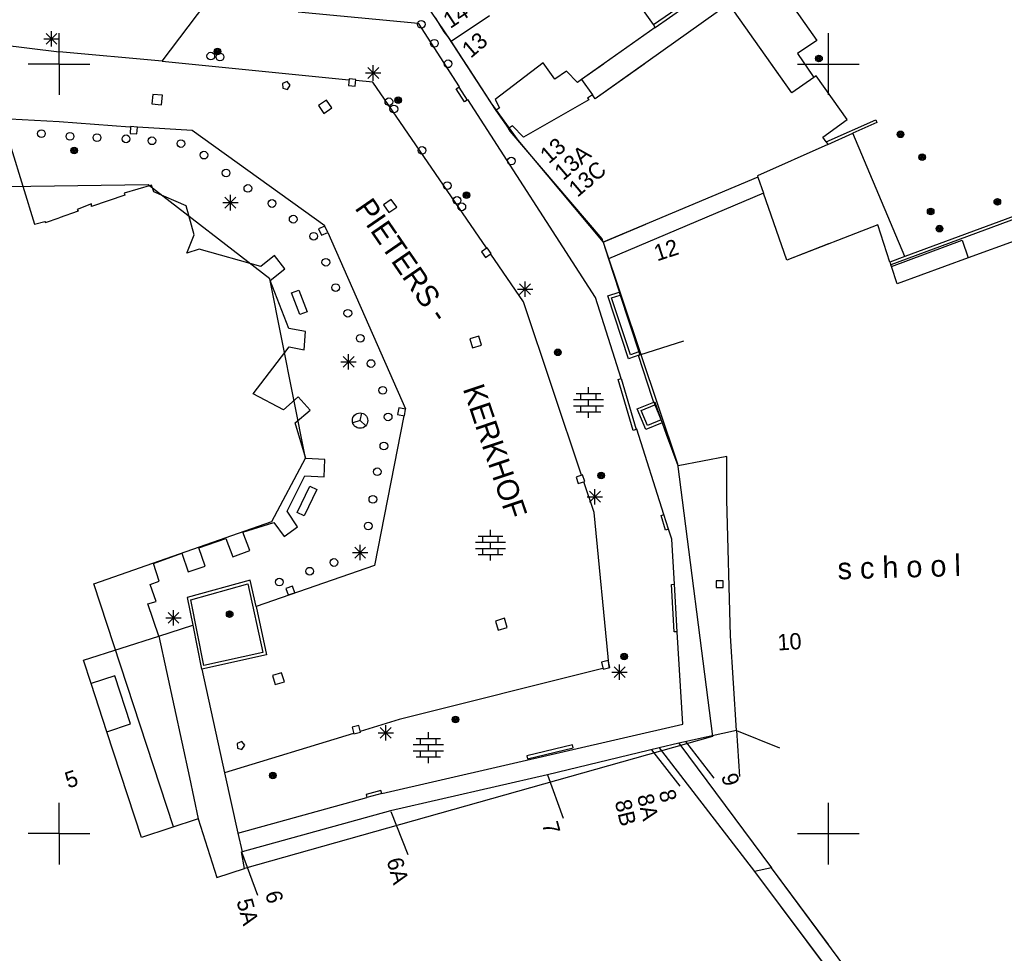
# Model space of a CAD drawing. Header units: millimetres. Extents: x 135944 to 142000, y 454200 to 456692.
# Tile 53 of 185: x 136997 to 137061, y 455892 to 455953. Entities that reach past the tile are written whole.
import ezdxf
from ezdxf.enums import TextEntityAlignment as Align

# ---------------------------------------------------------------- set-up
doc = ezdxf.new("R2010")
doc.units = ezdxf.units.MM
doc.layers.add('TotaalGBKN2013_Bistad', color=251, linetype='Continuous')
doc.layers.add('TotaalGBKN2013X$0$Contouren', color=251, linetype='Continuous')
doc.styles.add('TotaalGBKN2013X$0$GBKN binnenstad 2009$0$Standard', font='txt')

msp = doc.modelspace()

# ---------------------------------------------------------------- linework, layer by layer
at = {"layer": 'TotaalGBKN2013_Bistad'}
for p, q in [((137046.23, 455955.821), (137049.241, 455951.537)), ((137038.628, 455952.556), (137042.323, 455955.12)), ((137038.75, 455952.381), (137042.603, 455955.072)), ((137006.709, 455950.178), (137009.551, 455953.932)), ((137043.527, 455953.912), (137034.84, 455947.737)), ((137038.628, 455952.556), (137037.45, 455954.255)), ((137047.629, 455948.117), (137043.527, 455953.912)), ((137015.537, 455953.384), (137023.35, 455952.653)), ((137025.479, 455951.487), (137027.98, 455953.144)), ((137023.35, 455952.653), (137026.016, 455948.525)), ((137024.465, 455952.967), (137025.018, 455952.087)), ((137038.75, 455952.381), (137033.965, 455948.995)), ((137038.75, 455952.381), (137038.628, 455952.556)), ((136999.161, 455951.278), (136999.869, 455951.986)), ((136999.869, 455951.278), (136999.161, 455951.986)), ((136999.515, 455951.132), (136999.515, 455952.132)), ((137000, 455950), (137000, 455952)), ((137000, 455950), (137000, 455952)), ((137025.018, 455952.087), (137025.278, 455951.774)), ((137025.278, 455951.774), (137028.388, 455946.98)), ((137050, 455950), (137050, 455952)), ((136996.136, 455951.263), (137000, 455950.781)), ((136999.015, 455951.632), (137000.015, 455951.632)), ((137049.241, 455951.537), (137048.004, 455950.682)), ((137006.709, 455950.178), (137000, 455950.781)), ((137048.004, 455950.682), (137049.064, 455949.132)), ((137000, 455950), (136998, 455950)), ((137000, 455950), (136998, 455950)), ((137000, 455950), (137000, 455948)), ((137000, 455950), (137000, 455948)), ((137000, 455950), (137002, 455950)), ((137000, 455950), (137000, 455948)), ((137000, 455950), (137000, 455948)), ((137000, 455950), (137002, 455950)), ((137006.709, 455950.178), (137018.833, 455948.969)), ((137006.709, 455950.178), (137018.833, 455948.969)), ((137020.42, 455948.916), (137020.42, 455949.916)), ((137020.42, 455948.916), (137020.42, 455949.916)), ((137025.063, 455950), (137026.016, 455948.525)), ((137026.429, 455950), (137028.388, 455946.98)), ((137031.474, 455950.069), (137028.349, 455947.686)), ((137031.474, 455950.069), (137028.349, 455947.686)), ((137032.229, 455949.007), (137031.474, 455950.069)), ((137032.229, 455949.007), (137031.474, 455950.069)), ((137035.385, 455950), (137033.965, 455948.995)), ((137038.024, 455950), (137034.84, 455947.737)), ((137047.629, 455948.117), (137046.296, 455950)), ((137048, 455950), (137050, 455950)), ((137048, 455950), (137050, 455950)), ((137048.47, 455950), (137049.064, 455949.132)), ((137050, 455948), (137050, 455950)), ((137050, 455950), (137052, 455950)), ((137050, 455948), (137050, 455950)), ((137019.92, 455949.416), (137020.92, 455949.416)), ((137019.92, 455949.416), (137020.92, 455949.416)), ((137020.066, 455949.062), (137020.774, 455949.77)), ((137020.774, 455949.062), (137020.066, 455949.77)), ((137020.066, 455949.062), (137020.774, 455949.77)), ((137020.774, 455949.062), (137020.066, 455949.77)), ((137032.981, 455949.545), (137032.229, 455949.007)), ((137032.981, 455949.545), (137032.229, 455949.007)), ((137033.703, 455948.797), (137032.981, 455949.545)), ((137033.703, 455948.797), (137032.981, 455949.545)), ((137049.215, 455949.239), (137049.064, 455949.132)), ((137049.215, 455949.239), (137049.064, 455949.132)), ((137051.219, 455946.392), (137049.215, 455949.239)), ((137014.838, 455948.859), (137014.528, 455948.734)), ((137014.838, 455948.859), (137014.528, 455948.734)), ((137014.528, 455948.734), (137014.55, 455948.425)), ((137014.528, 455948.734), (137014.55, 455948.425)), ((137015.026, 455948.635), (137014.838, 455948.859)), ((137015.026, 455948.635), (137014.838, 455948.859)), ((137014.85, 455948.351), (137015.026, 455948.635)), ((137014.85, 455948.351), (137015.026, 455948.635)), ((137018.846, 455949.043), (137018.804, 455948.595)), ((137018.846, 455949.043), (137018.804, 455948.595)), ((137018.804, 455948.595), (137019.252, 455948.553)), ((137018.804, 455948.595), (137019.252, 455948.553)), ((137019.294, 455949.001), (137018.846, 455949.043)), ((137019.294, 455949.001), (137018.846, 455949.043)), ((137019.252, 455948.553), (137019.294, 455949.001)), ((137019.252, 455948.553), (137019.294, 455949.001)), ((137020.404, 455948.813), (137019.285, 455948.924)), ((137020.404, 455948.813), (137019.285, 455948.924)), ((137027.786, 455938.058), (137020.404, 455948.813)), ((137027.786, 455938.058), (137020.404, 455948.813)), ((137026.016, 455948.525), (137025.976, 455948.499)), ((137026.016, 455948.525), (137025.976, 455948.499)), ((137033.965, 455948.995), (137033.703, 455948.797)), ((137033.965, 455948.995), (137033.703, 455948.797)), ((137033.965, 455948.995), (137034.666, 455947.988)), ((137033.965, 455948.995), (137034.666, 455947.988)), ((137049.064, 455949.132), (137047.629, 455948.117)), ((137049.064, 455949.132), (137047.629, 455948.117)), ((137006.098, 455948.023), (137006.04, 455947.405)), ((137006.098, 455948.023), (137006.04, 455947.405)), ((137006.716, 455947.965), (137006.098, 455948.023)), ((137006.716, 455947.965), (137006.098, 455948.023)), ((137006.658, 455947.347), (137006.716, 455947.965)), ((137006.658, 455947.347), (137006.716, 455947.965)), ((137014.55, 455948.425), (137014.85, 455948.351)), ((137014.55, 455948.425), (137014.85, 455948.351)), ((137025.808, 455948.39), (137025.976, 455948.499)), ((137025.808, 455948.39), (137025.976, 455948.499)), ((137026.352, 455947.551), (137025.808, 455948.39)), ((137026.352, 455947.551), (137025.808, 455948.39)), ((137025.976, 455948.499), (137026.52, 455947.66)), ((137025.976, 455948.499), (137026.52, 455947.66)), ((137034.666, 455947.988), (137034.349, 455947.782)), ((137034.666, 455947.988), (137034.349, 455947.782)), ((137034.84, 455947.737), (137034.666, 455947.988)), ((137034.84, 455947.737), (137034.666, 455947.988)), ((137006.04, 455947.405), (137006.658, 455947.347)), ((137006.04, 455947.405), (137006.658, 455947.347)), ((137017.378, 455947.657), (137016.867, 455947.306)), ((137017.378, 455947.657), (137016.867, 455947.306)), ((137016.867, 455947.306), (137017.218, 455946.795)), ((137016.867, 455947.306), (137017.218, 455946.795)), ((137017.729, 455947.146), (137017.378, 455947.657)), ((137017.729, 455947.146), (137017.378, 455947.657)), ((137026.52, 455947.66), (137026.352, 455947.551)), ((137026.52, 455947.66), (137026.352, 455947.551)), ((137026.559, 455947.685), (137026.52, 455947.66)), ((137026.559, 455947.685), (137026.52, 455947.66)), ((137034.861, 455934.832), (137026.559, 455947.685)), ((137034.861, 455934.832), (137026.559, 455947.685)), ((137028.349, 455947.686), (137028.633, 455947.163)), ((137028.349, 455947.686), (137028.633, 455947.163)), ((137034.439, 455947.662), (137030.176, 455945.246)), ((137034.439, 455947.662), (137030.176, 455945.246)), ((137034.349, 455947.782), (137034.439, 455947.662)), ((137034.349, 455947.782), (137034.439, 455947.662)), ((136988.086, 455946.923), (137000, 455946.254)), ((136988.086, 455946.923), (137000, 455946.254)), ((137017.218, 455946.795), (137017.729, 455947.146)), ((137017.218, 455946.795), (137017.729, 455947.146)), ((137028.633, 455947.163), (137028.388, 455946.98)), ((137028.633, 455947.163), (137028.388, 455946.98)), ((137028.388, 455946.98), (137029.202, 455945.815)), ((137028.388, 455946.98), (137029.202, 455945.815)), ((137000, 455946.254), (137004.604, 455945.914)), ((137000, 455946.254), (137004.604, 455945.914)), ((137029.462, 455945.992), (137029.202, 455945.815)), ((137029.462, 455945.992), (137029.202, 455945.815)), ((137030.176, 455945.246), (137029.462, 455945.992)), ((137030.176, 455945.246), (137029.462, 455945.992)), ((137049.632, 455945.238), (137051.219, 455946.392)), ((137049.848, 455944.945), (137053.074, 455946.381)), ((137053.155, 455946.198), (137051.592, 455945.502)), ((137053.074, 455946.381), (137053.155, 455946.198)), ((137004.643, 455945.93), (137004.618, 455945.481)), ((137004.643, 455945.93), (137004.618, 455945.481)), ((137004.618, 455945.481), (137005.067, 455945.456)), ((137004.618, 455945.481), (137005.067, 455945.456)), ((137005.092, 455945.905), (137004.643, 455945.93)), ((137005.092, 455945.905), (137004.643, 455945.93)), ((137005.067, 455945.456), (137005.092, 455945.905)), ((137005.067, 455945.456), (137005.092, 455945.905)), ((137008.656, 455945.689), (137005.093, 455945.887)), ((137008.656, 455945.689), (137005.093, 455945.887)), ((137017.283, 455939.492), (137008.656, 455945.689)), ((137017.283, 455939.492), (137008.656, 455945.689)), ((137029.329, 455945.633), (137029.202, 455945.815)), ((137029.329, 455945.633), (137029.202, 455945.815)), ((137035.3, 455938.641), (137029.329, 455945.633)), ((137035.3, 455938.641), (137029.329, 455945.633)), ((137049.969, 455944.78), (137051.592, 455945.502)), ((137054.958, 455937.488), (137051.592, 455945.502)), ((137049.969, 455944.78), (137045.388, 455942.741)), ((137049.969, 455944.78), (137045.388, 455942.741)), ((137049.848, 455944.945), (137049.632, 455945.238)), ((137049.848, 455944.945), (137049.632, 455945.238)), ((137049.848, 455944.945), (137049.969, 455944.78)), ((137049.848, 455944.945), (137049.969, 455944.78)), ((136996.889, 455944.524), (136998.4, 455939.599)), ((136996.889, 455944.524), (136998.4, 455939.599)), ((137072.151, 455943.841), (137054.958, 455937.488)), ((137070.044, 455942.86), (137054.051, 455936.951)), ((137006.001, 455942.125), (137004.226, 455941.599)), ((137006.001, 455942.125), (137004.226, 455941.599)), ((137006.155, 455941.687), (137006.001, 455942.125)), ((137006.155, 455941.687), (137006.001, 455942.125)), ((137045.421, 455942.647), (137035.367, 455938.434)), ((137045.421, 455942.647), (137035.367, 455938.434)), ((137045.388, 455942.741), (137045.421, 455942.647)), ((137045.388, 455942.741), (137045.421, 455942.647)), ((137045.421, 455942.647), (137045.783, 455941.608)), ((137045.421, 455942.647), (137045.783, 455941.608)), ((137004.286, 455941.484), (137002.12, 455940.737)), ((137004.286, 455941.484), (137002.12, 455940.737)), ((137004.226, 455941.599), (137004.286, 455941.484)), ((137004.226, 455941.599), (137004.286, 455941.484)), ((137008.255, 455940.79), (137006.155, 455941.687)), ((137008.255, 455940.79), (137006.155, 455941.687)), ((137011.137, 455940.492), (137011.137, 455941.492)), ((137011.137, 455940.492), (137011.137, 455941.492)), ((137045.783, 455941.608), (137035.718, 455937.351)), ((137045.783, 455941.608), (137035.718, 455937.351)), ((137047.299, 455937.262), (137045.783, 455941.608)), ((137047.299, 455937.262), (137045.783, 455941.608)), ((137002.104, 455940.917), (137001.181, 455940.558)), ((137002.104, 455940.917), (137001.181, 455940.558)), ((137002.12, 455940.737), (137002.104, 455940.917)), ((137002.12, 455940.737), (137002.104, 455940.917)), ((137010.637, 455940.992), (137011.637, 455940.992)), ((137010.637, 455940.992), (137011.637, 455940.992)), ((137010.783, 455940.638), (137011.491, 455941.346)), ((137011.491, 455940.638), (137010.783, 455941.346)), ((137010.783, 455940.638), (137011.491, 455941.346)), ((137011.491, 455940.638), (137010.783, 455941.346)), ((137021.596, 455941.206), (137021.085, 455940.855)), ((137021.596, 455941.206), (137021.085, 455940.855)), ((137021.085, 455940.855), (137021.436, 455940.344)), ((137021.085, 455940.855), (137021.436, 455940.344)), ((137021.947, 455940.695), (137021.596, 455941.206)), ((137021.947, 455940.695), (137021.596, 455941.206)), ((137001.242, 455940.439), (137000, 455940.003)), ((137001.242, 455940.439), (137000, 455940.003)), ((137001.181, 455940.558), (137001.242, 455940.439)), ((137001.181, 455940.558), (137001.242, 455940.439)), ((137008.775, 455938.903), (137008.255, 455940.79)), ((137008.775, 455938.903), (137008.255, 455940.79)), ((137021.436, 455940.344), (137021.947, 455940.695)), ((137021.436, 455940.344), (137021.947, 455940.695)), ((136998.4, 455939.599), (136999.086, 455939.778)), ((136998.4, 455939.599), (136999.086, 455939.778)), ((136999.086, 455939.778), (136999.129, 455939.698)), ((136999.086, 455939.778), (136999.129, 455939.698)), ((136999.129, 455939.698), (137000, 455940.003)), ((136999.129, 455939.698), (137000, 455940.003)), ((137035.37, 455938.43), (137038.134, 455939.599)), ((137035.37, 455938.43), (137038.134, 455939.599)), ((137053.205, 455939.553), (137047.299, 455937.262)), ((137053.991, 455937.131), (137053.205, 455939.553)), ((137008.305, 455937.717), (137008.775, 455938.903)), ((137008.305, 455937.717), (137008.775, 455938.903)), ((137017.279, 455939.468), (137016.867, 455939.286)), ((137017.279, 455939.468), (137016.867, 455939.286)), ((137016.867, 455939.286), (137017.049, 455938.874)), ((137016.867, 455939.286), (137017.049, 455938.874)), ((137017.049, 455938.874), (137017.461, 455939.056)), ((137017.049, 455938.874), (137017.461, 455939.056)), ((137017.461, 455939.056), (137017.279, 455939.468)), ((137017.461, 455939.056), (137017.279, 455939.468)), ((137017.472, 455939.062), (137022.511, 455927.601)), ((137017.472, 455939.062), (137022.511, 455927.601)), ((137035.367, 455938.434), (137035.3, 455938.641)), ((137035.367, 455938.434), (137035.3, 455938.641)), ((137035.367, 455938.434), (137035.718, 455937.351)), ((137035.367, 455938.434), (137035.718, 455937.351)), ((137050, 455938.31), (137047.299, 455937.262)), ((137054.092, 455936.851), (137058.691, 455938.551)), ((137058.691, 455938.551), (137059.085, 455937.4)), ((137062.321, 455938.581), (137059.085, 455937.4)), ((137009.118, 455937.962), (137008.305, 455937.717)), ((137009.118, 455937.962), (137008.305, 455937.717)), ((137013.113, 455936.841), (137009.118, 455937.962)), ((137013.113, 455936.841), (137009.118, 455937.962)), ((137027.831, 455938.063), (137027.46, 455937.808)), ((137027.831, 455938.063), (137027.46, 455937.808)), ((137027.46, 455937.808), (137027.715, 455937.437)), ((137027.46, 455937.808), (137027.715, 455937.437)), ((137027.715, 455937.437), (137028.086, 455937.692)), ((137027.715, 455937.437), (137028.086, 455937.692)), ((137028.086, 455937.692), (137027.831, 455938.063)), ((137028.086, 455937.692), (137027.831, 455938.063)), ((137030.194, 455934.549), (137028.073, 455937.639)), ((137030.194, 455934.549), (137028.073, 455937.639)), ((137013.994, 455937.564), (137013.113, 455936.841)), ((137013.994, 455937.564), (137013.113, 455936.841)), ((137014.678, 455936.698), (137013.994, 455937.564)), ((137014.678, 455936.698), (137013.994, 455937.564)), ((137035.718, 455937.351), (137037.741, 455931.1)), ((137035.718, 455937.351), (137037.741, 455931.1)), ((137054.958, 455937.488), (137053.991, 455937.131)), ((137053.991, 455937.131), (137054.051, 455936.951)), ((137059.085, 455937.4), (137054.481, 455935.721)), ((137013.732, 455935.938), (137014.678, 455936.698)), ((137013.732, 455935.938), (137014.678, 455936.698)), ((137054.092, 455936.851), (137054.051, 455936.951)), ((137054.481, 455935.721), (137054.092, 455936.851)), ((137014.939, 455932.809), (137013.732, 455935.938)), ((137014.939, 455932.809), (137013.732, 455935.938)), ((137029.934, 455935.02), (137030.642, 455935.728)), ((137030.642, 455935.02), (137029.934, 455935.728)), ((137029.934, 455935.02), (137030.642, 455935.728)), ((137030.642, 455935.02), (137029.934, 455935.728)), ((137030.288, 455934.874), (137030.288, 455935.874)), ((137030.288, 455934.874), (137030.288, 455935.874)), ((137015.117, 455935.129), (137015.584, 455935.309)), ((137015.117, 455935.129), (137015.584, 455935.309)), ((137015.657, 455933.729), (137015.117, 455935.129)), ((137015.657, 455933.729), (137015.117, 455935.129)), ((137015.584, 455935.309), (137016.124, 455933.909)), ((137015.584, 455935.309), (137016.124, 455933.909)), ((137029.788, 455935.374), (137030.788, 455935.374)), ((137029.788, 455935.374), (137030.788, 455935.374)), ((137033.961, 455923.289), (137030.194, 455934.549)), ((137033.961, 455923.289), (137030.194, 455934.549)), ((137036.529, 455929.567), (137034.861, 455934.832)), ((137036.529, 455929.567), (137034.861, 455934.832)), ((137035.913, 455934.808), (137036.463, 455934.988)), ((137035.913, 455934.808), (137036.463, 455934.988)), ((137037.13, 455931.111), (137035.913, 455934.808)), ((137037.13, 455931.111), (137035.913, 455934.808)), ((137016.124, 455933.909), (137015.657, 455933.729)), ((137016.124, 455933.909), (137015.657, 455933.729)), ((137016.015, 455932.613), (137014.939, 455932.809)), ((137016.015, 455932.613), (137014.939, 455932.809)), ((137015.94, 455931.434), (137016.015, 455932.613)), ((137015.94, 455931.434), (137016.015, 455932.613)), ((137027.286, 455932.329), (137026.693, 455932.148)), ((137027.286, 455932.329), (137026.693, 455932.148)), ((137026.693, 455932.148), (137026.874, 455931.555)), ((137026.693, 455932.148), (137026.874, 455931.555)), ((137027.467, 455931.736), (137027.286, 455932.329)), ((137027.467, 455931.736), (137027.286, 455932.329)), ((137037.741, 455931.1), (137040.596, 455932.024)), ((137037.741, 455931.1), (137040.596, 455932.024)), ((137012.617, 455928.572), (137014.964, 455931.62)), ((137012.617, 455928.572), (137014.964, 455931.62)), ((137014.964, 455931.62), (137015.94, 455931.434)), ((137014.964, 455931.62), (137015.94, 455931.434)), ((137026.874, 455931.555), (137027.467, 455931.736)), ((137026.874, 455931.555), (137027.467, 455931.736)), ((137037.68, 455931.291), (137037.13, 455931.111)), ((137037.68, 455931.291), (137037.13, 455931.111)), ((137018.32, 455930.65), (137019.32, 455930.65)), ((137018.32, 455930.65), (137019.32, 455930.65)), ((137018.466, 455930.296), (137019.174, 455931.004)), ((137019.174, 455930.296), (137018.466, 455931.004)), ((137018.466, 455930.296), (137019.174, 455931.004)), ((137019.174, 455930.296), (137018.466, 455931.004)), ((137018.82, 455930.15), (137018.82, 455931.15)), ((137018.82, 455930.15), (137018.82, 455931.15)), ((137037.659, 455931.069), (137037.741, 455931.1)), ((137037.659, 455931.069), (137037.741, 455931.1)), ((137038.549, 455928.328), (137037.659, 455931.069)), ((137038.549, 455928.328), (137037.659, 455931.069)), ((137036.339, 455929.505), (137036.529, 455929.567)), ((137036.339, 455929.505), (137036.529, 455929.567)), ((137037.308, 455926.193), (137036.339, 455929.505)), ((137037.308, 455926.193), (137036.339, 455929.505)), ((137036.529, 455929.567), (137037.499, 455926.255)), ((137036.529, 455929.567), (137037.499, 455926.255)), ((137034.413, 455928.603), (137034.413, 455929.003)), ((137034.413, 455928.603), (137034.413, 455929.003)), ((137014.586, 455927.535), (137012.617, 455928.572)), ((137014.586, 455927.535), (137012.617, 455928.572)), ((137015.552, 455928.388), (137014.586, 455927.535)), ((137015.552, 455928.388), (137014.586, 455927.535)), ((137016.321, 455927.512), (137015.552, 455928.388)), ((137016.321, 455927.512), (137015.552, 455928.388)), ((137033.433, 455928.203), (137035.393, 455928.203)), ((137033.433, 455928.203), (137035.393, 455928.203)), ((137033.613, 455928.603), (137035.213, 455928.603)), ((137033.613, 455928.603), (137035.213, 455928.603)), ((137033.913, 455928.203), (137033.913, 455928.603)), ((137033.913, 455928.203), (137033.913, 455928.603)), ((137034.413, 455927.803), (137034.413, 455928.203)), ((137034.413, 455927.803), (137034.413, 455928.203)), ((137034.913, 455928.203), (137034.913, 455928.603)), ((137034.913, 455928.203), (137034.913, 455928.603)), ((137038.667, 455928.003), (137038.549, 455928.328)), ((137038.667, 455928.003), (137038.549, 455928.328)), ((137015.349, 455926.683), (137016.321, 455927.512)), ((137015.349, 455926.683), (137016.321, 455927.512)), ((137022.084, 455927.663), (137022, 455927.221)), ((137022.084, 455927.663), (137022, 455927.221)), ((137022.526, 455927.579), (137022.084, 455927.663)), ((137022.526, 455927.579), (137022.084, 455927.663)), ((137022.442, 455927.137), (137022.526, 455927.579)), ((137022.442, 455927.137), (137022.526, 455927.579)), ((137022.511, 455927.601), (137022.506, 455927.574)), ((137022.511, 455927.601), (137022.506, 455927.574)), ((137033.433, 455927.803), (137035.393, 455927.803)), ((137033.433, 455927.803), (137035.393, 455927.803)), ((137033.613, 455927.403), (137035.213, 455927.403)), ((137033.613, 455927.403), (137035.213, 455927.403)), ((137033.913, 455927.403), (137033.913, 455927.803)), ((137033.913, 455927.403), (137033.913, 455927.803)), ((137034.413, 455927.003), (137034.413, 455927.403)), ((137034.413, 455927.003), (137034.413, 455927.403)), ((137034.913, 455927.403), (137034.913, 455927.803)), ((137034.913, 455927.403), (137034.913, 455927.803)), ((137037.84, 455927.486), (137038.731, 455927.85)), ((137037.84, 455927.486), (137038.731, 455927.85)), ((137038.237, 455926.516), (137037.84, 455927.486)), ((137038.237, 455926.516), (137037.84, 455927.486)), ((137038.742, 455928.008), (137038.667, 455928.003)), ((137038.742, 455928.008), (137038.667, 455928.003)), ((137039.471, 455925.929), (137038.742, 455928.008)), ((137039.471, 455925.929), (137038.742, 455928.008)), ((137019.564, 455926.835), (137019.088, 455926.682)), ((137019.564, 455926.835), (137019.088, 455926.682)), ((137019.564, 455926.835), (137019.67, 455927.324)), ((137019.564, 455926.835), (137019.67, 455927.324)), ((137019.564, 455926.835), (137019.934, 455926.499)), ((137019.564, 455926.835), (137019.934, 455926.499)), ((137022.42, 455927.139), (137020.506, 455917.417)), ((137022.42, 455927.139), (137020.506, 455917.417)), ((137022, 455927.221), (137022.442, 455927.137)), ((137022, 455927.221), (137022.442, 455927.137)), ((137039.128, 455926.88), (137038.237, 455926.516)), ((137039.128, 455926.88), (137038.237, 455926.516)), ((137016.033, 455924.381), (137015.349, 455926.683)), ((137016.033, 455924.381), (137015.349, 455926.683)), ((137037.499, 455926.255), (137037.308, 455926.193)), ((137037.499, 455926.255), (137037.308, 455926.193)), ((137037.562, 455926.279), (137037.499, 455926.255)), ((137037.562, 455926.279), (137037.499, 455926.255)), ((137039.313, 455920.735), (137037.562, 455926.279)), ((137039.313, 455920.735), (137037.562, 455926.279)), ((137040.229, 455923.9), (137039.471, 455925.929)), ((137040.229, 455923.9), (137039.471, 455925.929)), ((137017.269, 455924.317), (137016.033, 455924.381)), ((137017.269, 455924.317), (137016.033, 455924.381)), ((137017.223, 455923.182), (137017.269, 455924.317)), ((137017.223, 455923.182), (137017.269, 455924.317)), ((137043.399, 455924.506), (137040.229, 455923.9)), ((137043.399, 455924.506), (137040.229, 455923.9)), ((137043.392, 455921.677), (137043.399, 455924.506)), ((137043.392, 455921.677), (137043.399, 455924.506)), ((137014.832, 455920.948), (137015.973, 455923.247)), ((137014.832, 455920.948), (137015.973, 455923.247)), ((137015.973, 455923.247), (137017.223, 455923.182)), ((137015.973, 455923.247), (137017.223, 455923.182)), ((137034.027, 455923.312), (137033.601, 455923.168)), ((137034.027, 455923.312), (137033.601, 455923.168)), ((137033.601, 455923.168), (137033.745, 455922.742)), ((137033.601, 455923.168), (137033.745, 455922.742)), ((137034.171, 455922.886), (137034.027, 455923.312)), ((137034.171, 455922.886), (137034.027, 455923.312)), ((137015.477, 455920.853), (137016.301, 455922.583)), ((137015.477, 455920.853), (137016.301, 455922.583)), ((137016.752, 455922.368), (137015.928, 455920.638)), ((137016.752, 455922.368), (137015.928, 455920.638)), ((137016.301, 455922.583), (137016.752, 455922.368)), ((137016.301, 455922.583), (137016.752, 455922.368)), ((137033.745, 455922.742), (137034.171, 455922.886)), ((137033.745, 455922.742), (137034.171, 455922.886)), ((137034.776, 455920.854), (137034.106, 455922.857)), ((137034.776, 455920.854), (137034.106, 455922.857)), ((137034.83, 455921.387), (137034.83, 455922.387)), ((137034.83, 455921.387), (137034.83, 455922.387)), ((137034.33, 455921.887), (137035.33, 455921.887)), ((137034.33, 455921.887), (137035.33, 455921.887)), ((137034.476, 455921.533), (137035.184, 455922.241)), ((137035.184, 455921.533), (137034.476, 455922.241)), ((137034.476, 455921.533), (137035.184, 455922.241)), ((137035.184, 455921.533), (137034.476, 455922.241)), ((137043.639, 455912.859), (137043.392, 455921.677)), ((137043.639, 455912.859), (137043.392, 455921.677)), ((137015.499, 455919.93), (137014.832, 455920.948)), ((137015.499, 455919.93), (137014.832, 455920.948)), ((137015.928, 455920.638), (137015.477, 455920.853)), ((137015.928, 455920.638), (137015.477, 455920.853)), ((137035.744, 455910.819), (137034.776, 455920.854)), ((137035.744, 455910.819), (137034.776, 455920.854)), ((137039.124, 455920.675), (137039.313, 455920.735)), ((137039.124, 455920.675), (137039.313, 455920.735)), ((137039.425, 455919.721), (137039.124, 455920.675)), ((137039.425, 455919.721), (137039.124, 455920.675)), ((137039.614, 455919.781), (137039.313, 455920.735)), ((137039.614, 455919.781), (137039.313, 455920.735)), ((137011.956, 455919.587), (137013.964, 455920.224)), ((137011.956, 455919.587), (137013.964, 455920.224)), ((137013.964, 455920.224), (137014.643, 455919.297)), ((137013.964, 455920.224), (137014.643, 455919.297)), ((137014.643, 455919.297), (137015.499, 455919.93)), ((137014.643, 455919.297), (137015.499, 455919.93)), ((137028.041, 455919.335), (137028.041, 455919.735)), ((137028.041, 455919.335), (137028.041, 455919.735)), ((137039.614, 455919.781), (137039.425, 455919.721)), ((137039.614, 455919.781), (137039.425, 455919.721)), ((137039.816, 455919.142), (137039.614, 455919.781)), ((137039.816, 455919.142), (137039.614, 455919.781)), ((137009.084, 455918.575), (137010.852, 455919.171)), ((137009.084, 455918.575), (137010.852, 455919.171)), ((137010.852, 455919.171), (137011.296, 455917.978)), ((137010.852, 455919.171), (137011.296, 455917.978)), ((137012.4, 455918.403), (137011.956, 455919.587)), ((137012.4, 455918.403), (137011.956, 455919.587)), ((137027.241, 455919.335), (137028.841, 455919.335)), ((137027.241, 455919.335), (137028.841, 455919.335)), ((137027.541, 455918.935), (137027.541, 455919.335)), ((137027.541, 455918.935), (137027.541, 455919.335)), ((137028.541, 455918.935), (137028.541, 455919.335)), ((137028.541, 455918.935), (137028.541, 455919.335)), ((137039.991, 455916.207), (137039.816, 455919.142)), ((137039.991, 455916.207), (137039.816, 455919.142)), ((137009.498, 455917.371), (137009.084, 455918.575)), ((137009.498, 455917.371), (137009.084, 455918.575)), ((137019.218, 455917.903), (137019.926, 455918.611)), ((137019.926, 455917.903), (137019.218, 455918.611)), ((137019.218, 455917.903), (137019.926, 455918.611)), ((137019.926, 455917.903), (137019.218, 455918.611)), ((137019.572, 455917.757), (137019.572, 455918.757)), ((137019.572, 455917.757), (137019.572, 455918.757)), ((137027.061, 455918.935), (137029.021, 455918.935)), ((137027.061, 455918.935), (137029.021, 455918.935)), ((137027.061, 455918.535), (137029.021, 455918.535)), ((137027.061, 455918.535), (137029.021, 455918.535)), ((137027.541, 455918.135), (137027.541, 455918.535)), ((137027.541, 455918.135), (137027.541, 455918.535)), ((137028.041, 455918.535), (137028.041, 455918.935)), ((137028.041, 455918.535), (137028.041, 455918.935)), ((137028.541, 455918.135), (137028.541, 455918.535)), ((137028.541, 455918.135), (137028.541, 455918.535)), ((137006.136, 455917.557), (137007.985, 455918.229)), ((137006.136, 455917.557), (137007.985, 455918.229)), ((137007.985, 455918.229), (137008.403, 455917.006)), ((137007.985, 455918.229), (137008.403, 455917.006)), ((137011.296, 455917.978), (137012.4, 455918.403)), ((137011.296, 455917.978), (137012.4, 455918.403)), ((137019.072, 455918.257), (137020.072, 455918.257)), ((137019.072, 455918.257), (137020.072, 455918.257)), ((137027.241, 455918.135), (137028.841, 455918.135)), ((137027.241, 455918.135), (137028.841, 455918.135)), ((137028.041, 455917.735), (137028.041, 455918.135)), ((137028.041, 455917.735), (137028.041, 455918.135)), ((137006.504, 455916.393), (137006.136, 455917.557)), ((137006.504, 455916.393), (137006.136, 455917.557)), ((137008.403, 455917.006), (137009.498, 455917.371)), ((137008.403, 455917.006), (137009.498, 455917.371)), ((137020.506, 455917.417), (137012.806, 455914.748)), ((137020.506, 455917.417), (137012.806, 455914.748)), ((137005.92, 455916.185), (137006.504, 455916.393)), ((137005.92, 455916.185), (137006.504, 455916.393)), ((137006.305, 455915.085), (137005.92, 455916.185)), ((137006.305, 455915.085), (137005.92, 455916.185)), ((137012.432, 455916.469), (137008.336, 455915.34)), ((137012.432, 455916.469), (137008.336, 455915.34)), ((137008.568, 455915.196), (137012.281, 455916.22)), ((137008.568, 455915.196), (137012.281, 455916.22)), ((137012.281, 455916.22), (137013.248, 455911.772)), ((137012.281, 455916.22), (137013.248, 455911.772)), ((137012.806, 455914.748), (137012.432, 455916.469)), ((137012.806, 455914.748), (137012.432, 455916.469)), ((137015.177, 455916.08), (137014.751, 455915.934)), ((137015.177, 455916.08), (137014.751, 455915.934)), ((137014.751, 455915.934), (137014.897, 455915.508)), ((137014.751, 455915.934), (137014.897, 455915.508)), ((137015.323, 455915.654), (137015.177, 455916.08)), ((137015.323, 455915.654), (137015.177, 455916.08)), ((137039.796, 455916.196), (137039.991, 455916.207)), ((137039.796, 455916.196), (137039.991, 455916.207)), ((137039.976, 455913.102), (137039.796, 455916.196)), ((137039.976, 455913.102), (137039.796, 455916.196)), ((137040.173, 455913.113), (137039.991, 455916.207)), ((137040.173, 455913.113), (137039.991, 455916.207)), ((137042.706, 455916.431), (137042.706, 455915.981)), ((137043.156, 455916.431), (137042.706, 455916.431)), ((137042.706, 455916.431), (137042.706, 455915.981)), ((137043.156, 455916.431), (137042.706, 455916.431)), ((137042.706, 455915.981), (137043.156, 455915.981)), ((137042.706, 455915.981), (137043.156, 455915.981)), ((137043.156, 455915.981), (137043.156, 455916.431)), ((137043.156, 455915.981), (137043.156, 455916.431)), ((137008.336, 455915.34), (137008.689, 455913.539)), ((137008.336, 455915.34), (137008.689, 455913.539)), ((137014.897, 455915.508), (137015.323, 455915.654)), ((137014.897, 455915.508), (137015.323, 455915.654)), ((137005.776, 455914.928), (137006.305, 455915.085)), ((137005.776, 455914.928), (137006.305, 455915.085)), ((137006.495, 455912.828), (137005.776, 455914.928)), ((137006.495, 455912.828), (137005.776, 455914.928)), ((137009.407, 455910.922), (137008.568, 455915.196)), ((137009.407, 455910.922), (137008.568, 455915.196)), ((137012.806, 455914.748), (137013.486, 455911.62)), ((137012.806, 455914.748), (137013.486, 455911.62)), ((137006.941, 455914.019), (137007.941, 455914.019)), ((137006.941, 455914.019), (137007.941, 455914.019)), ((137007.087, 455913.665), (137007.795, 455914.373)), ((137007.795, 455913.665), (137007.087, 455914.373)), ((137007.087, 455913.665), (137007.795, 455914.373)), ((137007.795, 455913.665), (137007.087, 455914.373)), ((137007.441, 455913.519), (137007.441, 455914.519)), ((137007.441, 455913.519), (137007.441, 455914.519)), ((137028.953, 455913.991), (137028.36, 455913.81)), ((137028.953, 455913.991), (137028.36, 455913.81)), ((137029.134, 455913.398), (137028.953, 455913.991)), ((137029.134, 455913.398), (137028.953, 455913.991)), ((137006.495, 455912.828), (137008.689, 455913.539)), ((137006.495, 455912.828), (137008.689, 455913.539)), ((137008.689, 455913.539), (137009.25, 455910.682)), ((137008.689, 455913.539), (137009.25, 455910.682)), ((137028.36, 455913.81), (137028.541, 455913.217)), ((137028.36, 455913.81), (137028.541, 455913.217)), ((137028.541, 455913.217), (137029.134, 455913.398)), ((137028.541, 455913.217), (137029.134, 455913.398)), ((137001.583, 455911.266), (137006.495, 455912.828)), ((137001.583, 455911.266), (137006.495, 455912.828)), ((137006.495, 455912.828), (137008.49, 455903.646)), ((137006.495, 455912.828), (137008.49, 455903.646)), ((137040.173, 455913.113), (137039.976, 455913.102)), ((137040.173, 455913.113), (137039.976, 455913.102)), ((137040.531, 455907.123), (137040.173, 455913.113)), ((137040.531, 455907.123), (137040.173, 455913.113)), ((137044.039, 455906.707), (137043.639, 455912.859)), ((137044.039, 455906.707), (137043.639, 455912.859)), ((137013.486, 455911.62), (137009.283, 455910.689)), ((137013.486, 455911.62), (137009.283, 455910.689)), ((137013.248, 455911.772), (137009.407, 455910.922)), ((137013.248, 455911.772), (137009.407, 455910.922)), ((137002.081, 455909.745), (137001.583, 455911.266)), ((137002.081, 455909.745), (137001.583, 455911.266)), ((137035.683, 455911.241), (137035.246, 455911.132)), ((137035.683, 455911.241), (137035.246, 455911.132)), ((137035.246, 455911.132), (137035.355, 455910.695)), ((137035.246, 455911.132), (137035.355, 455910.695)), ((137035.355, 455910.695), (137035.792, 455910.804)), ((137035.355, 455910.695), (137035.792, 455910.804)), ((137035.792, 455910.804), (137035.683, 455911.241)), ((137035.792, 455910.804), (137035.683, 455911.241)), ((137036.079, 455910.138), (137036.787, 455910.846)), ((137036.787, 455910.138), (137036.079, 455910.846)), ((137036.079, 455910.138), (137036.787, 455910.846)), ((137036.787, 455910.138), (137036.079, 455910.846)), ((137036.433, 455909.992), (137036.433, 455910.992)), ((137036.433, 455909.992), (137036.433, 455910.992)), ((137003.623, 455910.25), (137002.081, 455909.745)), ((137003.623, 455910.25), (137002.081, 455909.745)), ((137004.645, 455907.13), (137003.623, 455910.25)), ((137004.645, 455907.13), (137003.623, 455910.25)), ((137009.25, 455910.682), (137009.283, 455910.689)), ((137009.25, 455910.682), (137009.283, 455910.689)), ((137009.283, 455910.689), (137010.762, 455903.962)), ((137009.283, 455910.689), (137010.762, 455903.962)), ((137014.466, 455910.456), (137013.873, 455910.275)), ((137014.466, 455910.456), (137013.873, 455910.275)), ((137013.873, 455910.275), (137014.054, 455909.682)), ((137013.873, 455910.275), (137014.054, 455909.682)), ((137014.647, 455909.863), (137014.466, 455910.456)), ((137014.647, 455909.863), (137014.466, 455910.456)), ((137035.346, 455910.72), (137022.113, 455907.413)), ((137035.346, 455910.72), (137022.113, 455907.413)), ((137035.933, 455910.492), (137036.933, 455910.492)), ((137035.933, 455910.492), (137036.933, 455910.492)), ((137003.104, 455906.625), (137002.081, 455909.745)), ((137003.104, 455906.625), (137002.081, 455909.745)), ((137014.054, 455909.682), (137014.647, 455909.863)), ((137014.054, 455909.682), (137014.647, 455909.863)), ((137003.104, 455906.625), (137004.645, 455907.13)), ((137003.104, 455906.625), (137004.645, 455907.13)), ((137019.483, 455907.031), (137019.046, 455906.922)), ((137019.483, 455907.031), (137019.046, 455906.922)), ((137019.046, 455906.922), (137019.155, 455906.485)), ((137019.046, 455906.922), (137019.155, 455906.485)), ((137019.592, 455906.594), (137019.483, 455907.031)), ((137019.592, 455906.594), (137019.483, 455907.031)), ((137022.113, 455907.413), (137019.575, 455906.641)), ((137022.113, 455907.413), (137019.575, 455906.641)), ((137020.972, 455902.616), (137040.531, 455907.123)), ((137020.972, 455902.616), (137040.531, 455907.123)), ((137021.236, 455906.047), (137021.236, 455907.047)), ((137021.236, 455906.047), (137021.236, 455907.047)), ((137005.354, 455899.757), (137003.104, 455906.625)), ((137005.354, 455899.757), (137003.104, 455906.625)), ((137019.142, 455906.51), (137010.762, 455903.962)), ((137019.142, 455906.51), (137010.762, 455903.962)), ((137019.155, 455906.485), (137019.592, 455906.594)), ((137019.155, 455906.485), (137019.592, 455906.594)), ((137020.736, 455906.547), (137021.736, 455906.547)), ((137020.736, 455906.547), (137021.736, 455906.547)), ((137020.882, 455906.193), (137021.59, 455906.901)), ((137021.59, 455906.193), (137020.882, 455906.901)), ((137020.882, 455906.193), (137021.59, 455906.901)), ((137021.59, 455906.193), (137020.882, 455906.901)), ((137024.003, 455906.188), (137024.003, 455906.588)), ((137024.003, 455906.188), (137024.003, 455906.588)), ((137044.039, 455906.707), (137040.273, 455905.881)), ((137044.039, 455906.707), (137040.273, 455905.881)), ((137044.039, 455906.707), (137046.817, 455905.576)), ((137044.039, 455906.707), (137044.233, 455903.714)), ((137044.039, 455906.707), (137046.817, 455905.576)), ((137044.039, 455906.707), (137044.233, 455903.714)), ((137011.879, 455905.978), (137011.569, 455905.853)), ((137011.879, 455905.978), (137011.569, 455905.853)), ((137011.569, 455905.853), (137011.591, 455905.544)), ((137011.569, 455905.853), (137011.591, 455905.544)), ((137012.067, 455905.754), (137011.879, 455905.978)), ((137012.067, 455905.754), (137011.879, 455905.978)), ((137011.891, 455905.47), (137012.067, 455905.754)), ((137011.891, 455905.47), (137012.067, 455905.754)), ((137023.023, 455905.788), (137024.983, 455905.788)), ((137023.023, 455905.788), (137024.983, 455905.788)), ((137023.203, 455906.188), (137024.803, 455906.188)), ((137023.203, 455906.188), (137024.803, 455906.188)), ((137023.503, 455905.788), (137023.503, 455906.188)), ((137023.503, 455905.788), (137023.503, 455906.188)), ((137024.003, 455905.388), (137024.003, 455905.788)), ((137024.003, 455905.388), (137024.003, 455905.788)), ((137024.503, 455905.788), (137024.503, 455906.188)), ((137024.503, 455905.788), (137024.503, 455906.188)), ((137033.377, 455905.765), (137030.408, 455905.061)), ((137033.377, 455905.765), (137030.408, 455905.061)), ((137033.424, 455905.568), (137033.377, 455905.765)), ((137033.424, 455905.568), (137033.377, 455905.765)), ((137040.273, 455905.881), (137039.007, 455905.576)), ((137040.273, 455905.881), (137039.007, 455905.576)), ((137040.273, 455905.881), (137046.296, 455897.769)), ((137040.273, 455905.881), (137046.296, 455897.769)), ((137040.725, 455905.989), (137042.555, 455903.613)), ((137040.725, 455905.989), (137042.555, 455903.613)), ((137011.591, 455905.544), (137011.891, 455905.47)), ((137011.591, 455905.544), (137011.891, 455905.47)), ((137023.023, 455905.388), (137024.983, 455905.388)), ((137023.023, 455905.388), (137024.983, 455905.388)), ((137023.203, 455904.988), (137024.803, 455904.988)), ((137023.203, 455904.988), (137024.803, 455904.988)), ((137023.503, 455904.988), (137023.503, 455905.388)), ((137023.503, 455904.988), (137023.503, 455905.388)), ((137024.003, 455904.588), (137024.003, 455904.988)), ((137024.003, 455904.588), (137024.003, 455904.988)), ((137024.503, 455904.988), (137024.503, 455905.388)), ((137024.503, 455904.988), (137024.503, 455905.388)), ((137030.408, 455905.061), (137030.455, 455904.864)), ((137030.408, 455905.061), (137030.455, 455904.864)), ((137030.455, 455904.864), (137033.424, 455905.568)), ((137030.455, 455904.864), (137033.424, 455905.568)), ((137039.007, 455905.576), (137031.737, 455903.824)), ((137039.007, 455905.576), (137031.737, 455903.824)), ((137038.511, 455905.456), (137040.341, 455903.081)), ((137038.511, 455905.456), (137040.341, 455903.081)), ((137039.007, 455905.576), (137045.188, 455897.551)), ((137039.007, 455905.576), (137045.188, 455897.551)), ((137010.762, 455903.962), (137011.628, 455900.024)), ((137010.762, 455903.962), (137011.628, 455900.024)), ((137031.737, 455903.824), (137021.546, 455901.472)), ((137031.737, 455903.824), (137021.546, 455901.472)), ((137031.737, 455903.824), (137032.756, 455901.003)), ((137031.737, 455903.824), (137032.756, 455901.003)), ((137008.49, 455903.646), (137009.043, 455900.971)), ((137008.49, 455903.646), (137009.043, 455900.971)), ((137020.919, 455902.809), (137019.954, 455902.546)), ((137020.919, 455902.809), (137019.954, 455902.546)), ((137019.954, 455902.546), (137020.007, 455902.353)), ((137019.954, 455902.546), (137020.007, 455902.353)), ((137020.972, 455902.616), (137020.007, 455902.353)), ((137020.972, 455902.616), (137020.007, 455902.353)), ((137020.972, 455902.616), (137020.919, 455902.809)), ((137020.972, 455902.616), (137020.919, 455902.809)), ((137000, 455900), (137000, 455902)), ((137000, 455900), (137000, 455902)), ((137000, 455900), (137000, 455902)), ((137000, 455900), (137000, 455902)), ((137011.628, 455900.024), (137020.007, 455902.353)), ((137011.628, 455900.024), (137020.007, 455902.353)), ((137050, 455900), (137050, 455902)), ((137050, 455900), (137050, 455902)), ((137021.546, 455901.472), (137011.893, 455898.819)), ((137021.546, 455901.472), (137011.893, 455898.819)), ((137021.557, 455901.445), (137022.66, 455898.656)), ((137021.557, 455901.445), (137022.66, 455898.656)), ((137009.043, 455900.971), (137005.354, 455899.757)), ((137009.043, 455900.971), (137005.354, 455899.757)), ((137009.043, 455900.971), (137010.248, 455897.15)), ((137009.043, 455900.971), (137010.248, 455897.15)), ((137000, 455900), (136998, 455900)), ((137000, 455900), (136998, 455900)), ((137000, 455900), (137000, 455898)), ((137000, 455900), (137000, 455898)), ((137000, 455900), (137002, 455900)), ((137000, 455900), (137000, 455898)), ((137000, 455900), (137000, 455898)), ((137000, 455900), (137002, 455900)), ((137011.628, 455900.024), (137011.893, 455898.819)), ((137011.628, 455900.024), (137011.893, 455898.819)), ((137048, 455900), (137050, 455900)), ((137048, 455900), (137050, 455900)), ((137050, 455898), (137050, 455900)), ((137050, 455900), (137052, 455900)), ((137050, 455898), (137050, 455900)), ((137011.855, 455898.809), (137011.893, 455898.819)), ((137011.855, 455898.809), (137011.893, 455898.819)), ((137012.053, 455897.728), (137011.855, 455898.809)), ((137011.855, 455898.809), (137012.9, 455895.998)), ((137012.053, 455897.728), (137011.855, 455898.809)), ((137011.855, 455898.809), (137012.9, 455895.998)), ((137010.248, 455897.15), (137012.053, 455897.728)), ((137010.248, 455897.15), (137012.053, 455897.728)), ((137046.296, 455897.769), (137045.188, 455897.551)), ((137046.296, 455897.769), (137045.188, 455897.551)), ((137045.188, 455897.551), (137050, 455891.121)), ((137045.188, 455897.551), (137058.643, 455879.573)), ((137050, 455892.799), (137046.296, 455897.769)), ((137052.191, 455889.859), (137046.296, 455897.769))]:
    msp.add_line(p, q, dxfattribs=at)
for centre, radius in [((137023.541, 455952.58), 0.25), ((137024.392, 455951.344), 0.25), ((137009.864, 455950.515), 0.25), ((137010.293, 455950.809), 0.215), ((137010.293, 455950.809), 0.155), ((137010.293, 455950.809), 0.095), ((137010.461, 455950.456), 0.25), ((137010.293, 455950.809), 0.035), ((137049.388, 455950.357), 0.215), ((137049.388, 455950.357), 0.155), ((137049.388, 455950.357), 0.095), ((137025.286, 455950.013), 0.25), ((137025.286, 455950.013), 0.25), ((137049.388, 455950.357), 0.035), ((137022.045, 455947.647), 0.215), ((137022.045, 455947.647), 0.215), ((137021.437, 455947.549), 0.25), ((137021.437, 455947.549), 0.25), ((137021.759, 455947.076), 0.25), ((137021.759, 455947.076), 0.25), ((137022.045, 455947.647), 0.155), ((137022.045, 455947.647), 0.155), ((137022.045, 455947.647), 0.095), ((137022.045, 455947.647), 0.095), ((137022.045, 455947.647), 0.035), ((137022.045, 455947.647), 0.035), ((136998.856, 455945.475), 0.25), ((136998.856, 455945.475), 0.25), ((137000.712, 455945.299), 0.25), ((137000.712, 455945.299), 0.25), ((137002.467, 455945.216), 0.25), ((137002.467, 455945.216), 0.25), ((137004.356, 455945.138), 0.25), ((137004.356, 455945.138), 0.25), ((137054.689, 455945.43), 0.215), ((137054.689, 455945.43), 0.155), ((137054.689, 455945.43), 0.095), ((137054.689, 455945.43), 0.035), ((137006.036, 455945.01), 0.25), ((137006.036, 455945.01), 0.25), ((137007.921, 455944.832), 0.25), ((137007.921, 455944.832), 0.25), ((137000.986, 455944.375), 0.215), ((137000.986, 455944.375), 0.215), ((137000.986, 455944.375), 0.155), ((137000.986, 455944.375), 0.155), ((137000.986, 455944.375), 0.095), ((137000.986, 455944.375), 0.095), ((137000.986, 455944.375), 0.035), ((137000.986, 455944.375), 0.035), ((137009.415, 455944.079), 0.25), ((137009.415, 455944.079), 0.25), ((137023.596, 455944.385), 0.25), ((137023.596, 455944.385), 0.25), ((137056.097, 455943.955), 0.215), ((137056.097, 455943.955), 0.155), ((137056.097, 455943.955), 0.095), ((137029.396, 455943.693), 0.25), ((137029.396, 455943.693), 0.25), ((137056.097, 455943.955), 0.035), ((137010.859, 455942.921), 0.25), ((137010.859, 455942.921), 0.25), ((137012.272, 455941.916), 0.25), ((137012.272, 455941.916), 0.25), ((137025.231, 455942.098), 0.25), ((137025.231, 455942.098), 0.25), ((137026.478, 455941.483), 0.215), ((137026.478, 455941.483), 0.215), ((137026.478, 455941.483), 0.155), ((137026.478, 455941.483), 0.155), ((137026.478, 455941.483), 0.095), ((137026.478, 455941.483), 0.095), ((137026.478, 455941.483), 0.035), ((137026.478, 455941.483), 0.035), ((137013.842, 455940.938), 0.25), ((137013.842, 455940.938), 0.25), ((137025.865, 455941.136), 0.25), ((137025.865, 455941.136), 0.25), ((137026.177, 455940.722), 0.25), ((137026.177, 455940.722), 0.25), ((137060.981, 455941.041), 0.215), ((137060.981, 455941.041), 0.155), ((137060.981, 455941.041), 0.095), ((137060.981, 455941.041), 0.035), ((137056.648, 455940.417), 0.215), ((137056.648, 455940.417), 0.155), ((137056.648, 455940.417), 0.095), ((137056.648, 455940.417), 0.035), ((137015.22, 455939.919), 0.25), ((137015.22, 455939.919), 0.25), ((137016.549, 455938.81), 0.25), ((137016.549, 455938.81), 0.25), ((137057.225, 455939.305), 0.215), ((137057.225, 455939.305), 0.155), ((137057.225, 455939.305), 0.095), ((137057.225, 455939.305), 0.035), ((137017.341, 455937.123), 0.25), ((137017.341, 455937.123), 0.25), ((137017.978, 455935.477), 0.25), ((137017.978, 455935.477), 0.25), ((137018.77, 455933.81), 0.25), ((137018.77, 455933.81), 0.25), ((137019.577, 455932.179), 0.25), ((137019.577, 455932.179), 0.25), ((137032.421, 455931.27), 0.215), ((137032.421, 455931.27), 0.215), ((137032.421, 455931.27), 0.155), ((137032.421, 455931.27), 0.155), ((137032.421, 455931.27), 0.095), ((137032.421, 455931.27), 0.095), ((137032.421, 455931.27), 0.035), ((137032.421, 455931.27), 0.035), ((137020.269, 455930.542), 0.25), ((137020.269, 455930.542), 0.25), ((137021.041, 455928.801), 0.25), ((137021.041, 455928.801), 0.25), ((137019.564, 455926.835), 0.5), ((137019.564, 455926.835), 0.5), ((137021.389, 455927.073), 0.25), ((137021.389, 455927.073), 0.25), ((137021.112, 455925.183), 0.25), ((137021.112, 455925.183), 0.25), ((137020.683, 455923.511), 0.25), ((137020.683, 455923.511), 0.25), ((137035.231, 455923.272), 0.215), ((137035.231, 455923.272), 0.215), ((137035.231, 455923.272), 0.155), ((137035.231, 455923.272), 0.155), ((137035.231, 455923.272), 0.095), ((137035.231, 455923.272), 0.095), ((137035.231, 455923.272), 0.035), ((137035.231, 455923.272), 0.035), ((137020.396, 455921.721), 0.25), ((137020.396, 455921.721), 0.25), ((137020.097, 455919.99), 0.25), ((137020.097, 455919.99), 0.25), ((137017.865, 455917.616), 0.25), ((137017.865, 455917.616), 0.25), ((137016.291, 455917.05), 0.25), ((137016.291, 455917.05), 0.25), ((137014.319, 455916.342), 0.25), ((137014.319, 455916.342), 0.25), ((137011.089, 455914.264), 0.215), ((137011.089, 455914.264), 0.215), ((137011.089, 455914.264), 0.155), ((137011.089, 455914.264), 0.155), ((137011.089, 455914.264), 0.095), ((137011.089, 455914.264), 0.095), ((137011.089, 455914.264), 0.035), ((137011.089, 455914.264), 0.035), ((137036.721, 455911.503), 0.215), ((137036.721, 455911.503), 0.215), ((137036.721, 455911.503), 0.155), ((137036.721, 455911.503), 0.155), ((137036.721, 455911.503), 0.095), ((137036.721, 455911.503), 0.095), ((137036.721, 455911.503), 0.035), ((137036.721, 455911.503), 0.035), ((137025.764, 455907.412), 0.215), ((137025.764, 455907.412), 0.215), ((137025.764, 455907.412), 0.155), ((137025.764, 455907.412), 0.155), ((137025.764, 455907.412), 0.095), ((137025.764, 455907.412), 0.095), ((137025.764, 455907.412), 0.035), ((137025.764, 455907.412), 0.035), ((137013.9, 455903.785), 0.215), ((137013.9, 455903.785), 0.215), ((137013.9, 455903.785), 0.155), ((137013.9, 455903.785), 0.155), ((137013.9, 455903.785), 0.095), ((137013.9, 455903.785), 0.095), ((137013.9, 455903.785), 0.035), ((137013.9, 455903.785), 0.035)]:
    msp.add_circle(centre, radius, dxfattribs=at)
for points in [[(137036.4, 455935.177), (137037.741, 455931.1), (137037, 455930.856), (137035.657, 455934.932)], [(137036.4, 455935.177), (137037.741, 455931.1), (137037, 455930.856), (137035.657, 455934.932)], [(137038.655, 455928.035), (137039.203, 455926.694), (137038.126, 455926.254), (137037.578, 455927.595)], [(137038.655, 455928.035), (137039.203, 455926.694), (137038.126, 455926.254), (137037.578, 455927.595)]]:
    msp.add_3dface(points, dxfattribs=at)
at = {"layer": 'TotaalGBKN2013X$0$Contouren'}
for p, q in [((137023.721, 455954.03), (137025.47, 455951.48)), ((137025.47, 455951.48), (137028.07, 455947.47)), ((137028.07, 455947.47), (137029.827, 455945.048)), ((137029.827, 455945.048), (137035.37, 455938.43)), ((137005.795, 455942.15), (136996.648, 455942.017)), ((137013.708, 455936.038), (137005.795, 455942.15)), ((137035.37, 455938.43), (137040.184, 455924.022)), ((137016.024, 455924.394), (137013.708, 455936.038)), ((137013.837, 455920.276), (137016.024, 455924.394)), ((137040.184, 455924.022), (137042.466, 455906.315)), ((137002.269, 455916.227), (137013.837, 455920.276)), ((137007.441, 455900.444), (137002.269, 455916.227)), ((137042.466, 455906.315), (137012.053, 455897.728))]:
    msp.add_line(p, q, dxfattribs=at)

# ---------------------------------------------------------------- texts
at = {"layer": 'TotaalGBKN2013_Bistad', "style": 'TotaalGBKN2013X$0$GBKN binnenstad 2009$0$Standard'}
for s, rotation, p in [('14', 33.5259, (137025.132, 455952.709)), ('13', 40.4943, (137026.414, 455950.736)), ('13', 40.4943, (137031.491, 455943.878)), ('13A', 40.4931, (137032.42, 455942.791)), ('13A', 40.4931, (137032.42, 455942.791)), ('13C', 40.4913, (137033.35, 455941.703)), ('13C', 40.4913, (137033.35, 455941.703)), ('12', 17.9325, (137038.71, 455937.679)), ('12', 17.9325, (137038.71, 455937.679)), ('10', 3.7171, (137046.688, 455912.422)), ('10', 3.7171, (137046.688, 455912.422)), ('9', 285.3675, (137043.535, 455903.902)), ('9', 285.3675, (137043.535, 455903.902)), ('8A', 283.5493, (137038.069, 455902.569)), ('8A', 283.5493, (137038.069, 455902.569)), ('8', 285.3704, (137039.471, 455902.845)), ('8', 285.3704, (137039.471, 455902.845)), ('8B', 283.5493, (137036.625, 455902.201)), ('8B', 283.5493, (137036.625, 455902.201)), ('7', 285.3704, (137031.886, 455900.767)), ('7', 285.3704, (137031.886, 455900.767)), ('6A', 285.3704, (137021.79, 455898.421)), ('6A', 285.3704, (137021.79, 455898.421)), ('6', 285.3675, (137013.892, 455896.272)), ('6', 285.3675, (137013.892, 455896.272)), ('5A', 285.3704, (137012.031, 455895.762)), ('5A', 285.3704, (137012.031, 455895.762))]:
    msp.add_text(s, height=1.054, rotation=rotation, dxfattribs=at).set_placement(p, align=Align.MIDDLE_LEFT)
for s, rotation, p in [('PIETERS -', 304.5421, (137019.181, 455940.638)), ('PIETERS -', 304.5421, (137019.181, 455940.638)), ('KERKHOF', 288.62419, (137026.231, 455928.906)), ('KERKHOF', 288.62419, (137026.231, 455928.906))]:
    msp.add_text(s, height=1.4, rotation=rotation, dxfattribs=at).set_placement(p)
msp.add_text('s c h o o l', height=1.4, rotation=1.60173, dxfattribs=at).set_placement((137054.598, 455917.355), align=Align.MIDDLE)
msp.add_text('5', height=1.054, rotation=18.1404, dxfattribs=at).set_placement((137001.176, 455903.672), align=Align.MIDDLE_RIGHT)
msp.add_text('5', height=1.054, rotation=18.1404, dxfattribs=at).set_placement((137001.176, 455903.672), align=Align.MIDDLE_RIGHT)

doc.saveas('drawing.dxf')
